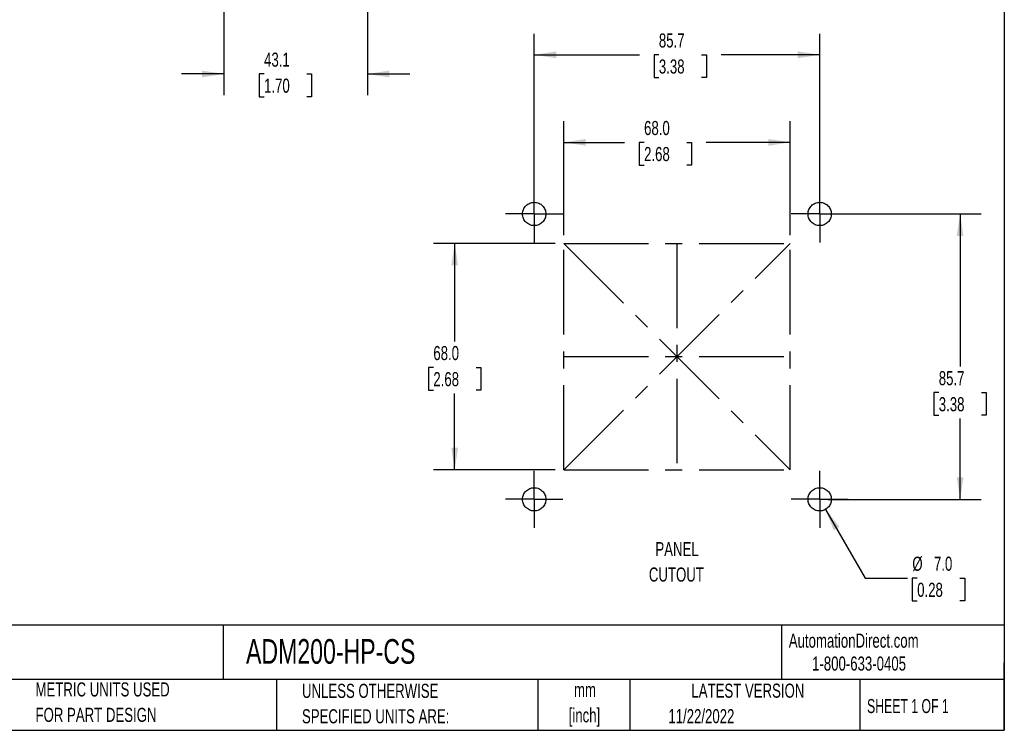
# Model space of a CAD drawing. Header units: millimetres. Extents: x 6 to 273, y 6 to 210.
# Tile 2 of 3: x 125 to 273, y 6 to 113. Entities that reach past the tile are written whole.
import ezdxf

# ---------------------------------------------------------------- set-up
doc = ezdxf.new("R2010")
doc.units = ezdxf.units.MM
doc.linetypes.add('CENTERX2', pattern=[20.32, 12.7, -2.54, 2.54, -2.54])
doc.layers.add('CENTER', color=40, linetype='CENTERX2')
doc.layers.add('DIMENSIONS', color=140, linetype='Continuous', lineweight=25)
doc.layers.add('TEXT', color=140, linetype='Continuous', lineweight=25)
doc.styles.add('SLDTEXTSTYLE0', font='TXT', dxfattribs={"width": 0.7})
doc.styles.add('SLDTEXTSTYLE1', font='TXT', dxfattribs={"width": 0.65})
doc.dimstyles.new('SLDDIMSTYLE0', dxfattribs={"dimtxt": 2.158008, "dimasz": 3.302, "dimexe": 0, "dimexo": 0.0625, "dimgap": 0.539502, "dimtad": 0, "dimtih": 1, "dimtoh": 1, "dimlfac": 2, "dimrnd": 1e-09, "dimzin": 4, "dimdsep": 46, "dimtxsty": 'SLDTEXTSTYLE0', "dimsah": 1, "dimcen": 0.09, "dimadec": 0, "dimazin": 1, "dimtfac": 1, "dimtofl": 0, "dimtmove": 0, "dimatfit": 3, "dimfxl": 0, "dimfrac": 2, "dimtolj": 1, "dimtzin": 12, "dimarcsym": 0})
doc.dimstyles.new('SLDDIMSTYLE1', dxfattribs={"dimtxt": 2.158008, "dimasz": 3.302, "dimexe": 0, "dimexo": 0.0625, "dimgap": 0.539502, "dimtad": 0, "dimtih": 1, "dimtoh": 1, "dimlfac": 2, "dimrnd": 1e-09, "dimzin": 12, "dimdsep": 46, "dimtxsty": 'SLDTEXTSTYLE0', "dimsah": 1, "dimcen": 0.09, "dimadec": 0, "dimazin": 3, "dimtfac": 1, "dimtofl": 0, "dimtmove": 0, "dimatfit": 3, "dimfxl": 0, "dimfrac": 2, "dimtolj": 1, "dimtzin": 12, "dimarcsym": 0})
doc.dimstyles.new('SLDDIMSTYLE2', dxfattribs={"dimtxt": 2.158008, "dimasz": 3.302, "dimexe": 0, "dimexo": 0.0625, "dimgap": 0.539502, "dimtad": 0, "dimtih": 1, "dimtoh": 1, "dimlfac": 2, "dimrnd": 1e-09, "dimzin": 4, "dimdsep": 46, "dimtxsty": 'SLDTEXTSTYLE0', "dimsah": 1, "dimcen": 0, "dimadec": 0, "dimazin": 1, "dimtfac": 1, "dimtofl": 0, "dimtmove": 0, "dimatfit": 3, "dimfxl": 0, "dimfrac": 2, "dimtolj": 1, "dimtzin": 12, "dimarcsym": 0})
doc.dimstyles.new('SLDDIMSTYLE4', dxfattribs={"dimtxt": 2.158008, "dimasz": 3.302, "dimexe": 0, "dimexo": 0.0625, "dimgap": 0.539502, "dimtad": 0, "dimtih": 1, "dimtoh": 1, "dimlfac": 2, "dimrnd": 1e-09, "dimzin": 12, "dimdsep": 46, "dimtxsty": 'SLDTEXTSTYLE0', "dimsah": 1, "dimcen": 0.09, "dimadec": 0, "dimazin": 3, "dimtfac": 1, "dimtmove": 0, "dimatfit": 0, "dimfxl": 0, "dimfrac": 2, "dimtolj": 1, "dimtzin": 12, "dimarcsym": 0})

# ---------------------------------------------------------------- blocks, each defined once
blk = doc.blocks.new('_D')
at = {"layer": 'DIMENSIONS'}
for p, q in [((205.64, 79.47), (187.36, 79.47)), ((190.53, 79.47), (190.53, 64.77)), ((187.33, 60.86), (186.6, 60.86)), ((186.6, 60.86), (186.6, 57.43)), ((193.74, 60.86), (194.46, 60.86)), ((194.46, 60.86), (194.46, 57.43)), ((186.6, 57.43), (187.33, 57.43)), ((190.53, 45.47), (190.53, 56.94)), ((194.46, 57.43), (193.74, 57.43)), ((205.64, 45.47), (187.36, 45.47))]:
    blk.add_line(p, q, dxfattribs=at)
for points in [[(190.53, 79.47), (190.03, 76.17), (191.04, 76.17)], [(190.53, 45.47), (191.04, 48.78), (190.03, 48.78)]]:
    blk.add_solid(points, dxfattribs=at)
at = {"layer": 'DIMENSIONS', "char_height": 2.117, "attachment_point": 1, "style": 'SLDTEXTSTYLE0'}
for s, insert in [('68.0', (187.33, 64.07)), ('2.68', (187.33, 60.15))]:
    blk.add_mtext(s, dxfattribs=dict(at, insert=insert))
blk = doc.blocks.new('_D_1')
at = {"layer": 'DIMENSIONS'}
for p, q in [((206.91, 80.74), (206.91, 97.84)), ((240.91, 80.74), (240.91, 97.84)), ((206.91, 94.66), (216.04, 94.66)), ((218.97, 94.66), (218.24, 94.66)), ((218.24, 94.66), (218.24, 91.23)), ((225.38, 94.66), (226.1, 94.66)), ((226.1, 94.66), (226.1, 91.23)), ((240.91, 94.66), (228.3, 94.66)), ((218.24, 91.23), (218.97, 91.23)), ((226.1, 91.23), (225.38, 91.23))]:
    blk.add_line(p, q, dxfattribs=at)
for points in [[(206.91, 94.66), (210.21, 94.15), (210.21, 95.17)], [(240.91, 94.66), (237.61, 95.17), (237.61, 94.15)]]:
    blk.add_solid(points, dxfattribs=at)
at = {"layer": 'DIMENSIONS', "char_height": 2.117, "attachment_point": 1, "style": 'SLDTEXTSTYLE0'}
for s, insert in [('68.0', (218.97, 97.87)), ('2.68', (218.97, 93.96))]:
    blk.add_mtext(s, dxfattribs=dict(at, insert=insert))
blk = doc.blocks.new('_D_2')
at = {"layer": 'DIMENSIONS'}
for p, q in [((202.48, 85.18), (202.48, 110.98)), ((245.34, 85.18), (245.34, 110.98)), ((202.48, 107.81), (218.27, 107.81)), ((221.19, 107.81), (220.47, 107.81)), ((220.47, 107.81), (220.47, 104.38)), ((227.61, 107.81), (228.33, 107.81)), ((228.33, 107.81), (228.33, 104.38)), ((245.34, 107.81), (230.53, 107.81)), ((220.47, 104.38), (221.19, 104.38)), ((228.33, 104.38), (227.61, 104.38))]:
    blk.add_line(p, q, dxfattribs=at)
for points in [[(202.48, 107.81), (205.78, 107.3), (205.78, 108.32)], [(245.34, 107.81), (242.04, 108.32), (242.04, 107.3)]]:
    blk.add_solid(points, dxfattribs=at)
at = {"layer": 'DIMENSIONS', "char_height": 2.117, "attachment_point": 1, "style": 'SLDTEXTSTYLE0'}
for s, insert in [('85.7', (221.19, 111.02)), ('3.38', (221.19, 107.11))]:
    blk.add_mtext(s, dxfattribs=dict(at, insert=insert))
blk = doc.blocks.new('_D_3')
at = {"layer": 'DIMENSIONS'}
for p, q in [((246.61, 83.91), (269.59, 83.91)), ((266.42, 83.91), (266.42, 61.01)), ((263.21, 57.09), (262.49, 57.09)), ((262.49, 57.09), (262.49, 53.66)), ((269.62, 57.09), (270.35, 57.09)), ((270.35, 57.09), (270.35, 53.66)), ((262.49, 53.66), (263.21, 53.66)), ((270.35, 53.66), (269.62, 53.66)), ((266.42, 41.04), (266.42, 53.18)), ((246.61, 41.04), (269.59, 41.04))]:
    blk.add_line(p, q, dxfattribs=at)
for points in [[(266.42, 83.91), (265.91, 80.6), (266.92, 80.6)], [(266.42, 41.04), (266.92, 44.35), (265.91, 44.35)]]:
    blk.add_solid(points, dxfattribs=at)
at = {"layer": 'DIMENSIONS', "char_height": 2.117, "attachment_point": 1, "style": 'SLDTEXTSTYLE0'}
for s, insert in [('85.7', (263.21, 60.3)), ('3.38', (263.21, 56.39))]:
    blk.add_mtext(s, dxfattribs=dict(at, insert=insert))
blk = doc.blocks.new('_D_4')
at = {"layer": 'DIMENSIONS'}
for p, q in [((246.21, 39.53), (252.17, 29.22)), ((252.17, 29.22), (258.52, 29.22)), ((259.97, 29.22), (259.24, 29.22)), ((259.24, 29.22), (259.24, 25.79)), ((266.38, 29.22), (267.1, 29.22)), ((267.1, 29.22), (267.1, 25.79)), ((259.24, 25.79), (259.97, 25.79)), ((267.1, 25.79), (266.38, 25.79))]:
    blk.add_line(p, q, dxfattribs=at)
blk.add_solid([(246.21, 39.53), (247.43, 36.41), (248.31, 36.92)], dxfattribs=at)
at = {"layer": 'DIMENSIONS', "char_height": 2.117, "attachment_point": 1, "style": 'SLDTEXTSTYLE0'}
for s, insert in [('%%c', (259.24, 32.43)), ('7.0', (262.49, 32.43)), ('0.28', (259.97, 28.51))]:
    blk.add_mtext(s, dxfattribs=dict(at, insert=insert))
blk = doc.blocks.new('SW_NOTE_0')
at = {"layer": 'TEXT', "color": 0, "char_height": 2.117, "attachment_point": 2, "style": 'SLDTEXTSTYLE0'}
for s, insert in [('PANEL', (4.4, 2.73)), ('CUTOUT', (4.3, -1.09))]:
    blk.add_mtext(s, dxfattribs=dict(at, insert=insert))
blk = doc.blocks.new('SW_NOTE_0_2')
at = {"layer": 'TEXT', "color": 0, "char_height": 2.117, "attachment_point": 2, "style": 'SLDTEXTSTYLE0'}
for s, insert in [('mm', (2.84, 2.73)), ('[inch]', (2.76, -1.09))]:
    blk.add_mtext(s, dxfattribs=dict(at, insert=insert))
blk = doc.blocks.new('SW_NOTE_0_3')
at = {"layer": 'TEXT', "color": 0, "char_height": 2.1167, "attachment_point": 1, "style": 'SLDTEXTSTYLE0'}
for s, insert in [('UNLESS OTHERWISE', (0, 2.73)), ('SPECIFIED UNITS ARE:', (0, -1.09))]:
    blk.add_mtext(s, dxfattribs=dict(at, insert=insert))
blk = doc.blocks.new('SW_NOTE_0_7')
at = {"layer": 'TEXT', "color": 0, "char_height": 2.1167, "attachment_point": 1, "style": 'SLDTEXTSTYLE0'}
for s, insert in [('METRIC UNITS USED', (0, 2.73)), ('FOR PART DESIGN', (0, -1.09))]:
    blk.add_mtext(s, dxfattribs=dict(at, insert=insert))
blk = doc.blocks.new('SW_CENTERMARKSYMBOL_0')
at = {"layer": 'CENTER', "color": 0}
for p, q in [((0, 2.54), (0, 4.29)), ((0, 0), (0, 2.54)), ((-2.54, 0), (-4.29, 0)), ((0, 0), (-2.54, 0)), ((0, 0), (0, -2.54)), ((0, 0), (2.54, 0)), ((2.54, 0), (4.29, 0)), ((0, -2.54), (0, -4.29))]:
    blk.add_line(p, q, dxfattribs=at)
blk = doc.blocks.new('SW_CENTERMARKSYMBOL_1')
at = {"layer": 'CENTER', "color": 0}
for p, q in [((0, 2.54), (0, 4.29)), ((0, 0), (0, 2.54)), ((-2.54, 0), (-4.29, 0)), ((0, 0), (-2.54, 0)), ((0, 0), (0, -2.54)), ((0, 0), (2.54, 0)), ((2.54, 0), (4.29, 0)), ((0, -2.54), (0, -4.29))]:
    blk.add_line(p, q, dxfattribs=at)
blk = doc.blocks.new('SW_CENTERMARKSYMBOL_2')
at = {"layer": 'CENTER', "color": 0}
for p, q in [((0, 2.54), (0, 4.29)), ((0, 0), (0, 2.54)), ((-2.54, 0), (-4.29, 0)), ((0, 0), (-2.54, 0)), ((0, 0), (0, -2.54)), ((0, 0), (2.54, 0)), ((2.54, 0), (4.29, 0)), ((0, -2.54), (0, -4.29))]:
    blk.add_line(p, q, dxfattribs=at)
blk = doc.blocks.new('SW_CENTERMARKSYMBOL_3')
at = {"layer": 'CENTER', "color": 0}
for p, q in [((0, 2.54), (0, 4.29)), ((0, 0), (0, 2.54)), ((-2.54, 0), (-4.29, 0)), ((0, 0), (-2.54, 0)), ((0, 0), (0, -2.54)), ((0, 0), (2.54, 0)), ((2.54, 0), (4.29, 0)), ((0, -2.54), (0, -4.29))]:
    blk.add_line(p, q, dxfattribs=at)
blk = doc.blocks.new('_D_11')
at = {"layer": 'DIMENSIONS'}
for p, q in [((177.44, 128.08), (177.44, 101.75)), ((155.89, 116.42), (155.89, 101.75)), ((155.89, 104.93), (149.54, 104.93)), ((161.92, 104.93), (161.2, 104.93)), ((161.2, 104.93), (161.2, 101.5)), ((168.34, 104.93), (169.06, 104.93)), ((169.06, 104.93), (169.06, 101.5)), ((177.44, 104.93), (183.79, 104.93)), ((161.2, 101.5), (161.92, 101.5)), ((169.06, 101.5), (168.34, 101.5))]:
    blk.add_line(p, q, dxfattribs=at)
for points in [[(155.89, 104.93), (152.59, 105.44), (152.59, 104.42)], [(177.44, 104.93), (180.74, 104.42), (180.74, 105.44)]]:
    blk.add_solid(points, dxfattribs=at)
at = {"layer": 'DIMENSIONS', "char_height": 2.117, "attachment_point": 1, "style": 'SLDTEXTSTYLE0'}
for s, insert in [('43.1', (161.92, 108.14)), ('1.70', (161.92, 104.23))]:
    blk.add_mtext(s, dxfattribs=dict(at, insert=insert))

msp = doc.modelspace()

# ---------------------------------------------------------------- linework, layer by layer
at = {"layer": 'CENTER', "linetype": 'CENTERX2'}
for p, q in [((206.9079, 45.4746), (206.9079, 79.4746)), ((206.9079, 79.4746), (240.9079, 79.4746)), ((240.9079, 45.4746), (240.9079, 79.4746)), ((206.9079, 45.4746), (240.9079, 45.4746))]:
    msp.add_line(p, q, dxfattribs=at)
at = {"layer": 'CENTER'}
for p, q in [((206.9079, 45.4746), (240.9079, 79.4746)), ((206.9079, 79.4746), (240.9079, 45.4746)), ((223.9079, 79.4746), (223.9079, 45.4746)), ((206.9079, 62.4746), (240.9079, 62.4746))]:
    msp.add_line(p, q, dxfattribs=at)
at = {"layer": 'CENTER', "linetype": 'CENTERX2'}
for centre in [(202.4767, 83.9058), (245.3392, 83.9058), (202.4767, 41.0433), (245.3392, 41.0433)]:
    msp.add_circle(centre, 1.75, dxfattribs=at)
at = {"layer": 'TEXT'}
for p, q in [((273.05, 209.55), (273.05, 6.35)), ((273.05, 22.1261), (6.35, 22.1261)), ((155.7589, 22.1261), (155.7589, 13.97)), ((239.5754, 22.1261), (239.5754, 13.97)), ((273.05, 6.35), (273.05, 16.51)), ((273.05, 13.97), (6.35, 13.97)), ((163.7802, 13.97), (163.7802, 6.35)), ((203.0243, 13.97), (203.0243, 6.35)), ((216.8121, 13.97), (216.8121, 6.35)), ((251.3487, 13.97), (251.3487, 6.35)), ((6.35, 6.35), (273.05, 6.35))]:
    msp.add_line(p, q, dxfattribs=at)

# ---------------------------------------------------------------- block references
at = {"layer": 'CENTER'}
for name, p in [('SW_CENTERMARKSYMBOL_0', (202.4767, 83.9058)), ('SW_CENTERMARKSYMBOL_3', (245.3392, 83.9058)), ('SW_CENTERMARKSYMBOL_1', (202.4767, 41.0433)), ('SW_CENTERMARKSYMBOL_2', (245.3392, 41.0433))]:
    msp.add_blockref(name, p, dxfattribs=at)
at = {"layer": 'TEXT'}
for name, p in [('SW_NOTE_0', (219.516, 31.8958)), ('SW_NOTE_0_7', (127.6043, 10.8221)), ('SW_NOTE_0_3', (167.6079, 10.6064)), ('SW_NOTE_0_2', (207.2546, 10.7563))]:
    msp.add_blockref(name, p, dxfattribs=at)

# ---------------------------------------------------------------- texts
for s, insert, char_height, attachment_point, style in [('AutomationDirect.com', (240.695, 20.8765), 2.116667, 1, 'SLDTEXTSTYLE0'), ('TRUMETER ADM200 MULTI-FUNCTION PANEL METER', (7.9657, 20.0505), 3.704167, 1, 'SLDTEXTSTYLE0'), ('ADM200-HP-CS', (159.2077, 20.0505), 3.704167, 1, 'SLDTEXTSTYLE0'), ('1-800-633-0405', (244.1916, 17.437), 2.116667, 1, 'SLDTEXTSTYLE0'), ('LATEST VERSION', (234.5521, 13.364), 2.116667, 2, 'SLDTEXTSTYLE0'), ('SHEET 1 OF 1', (252.4413, 11.0515), 2.116667, 1, 'SLDTEXTSTYLE1'), ('11/22/2022', (222.6128, 9.5315), 2.11667, 1, 'SLDTEXTSTYLE0')]:
    msp.add_mtext(s, dxfattribs=dict(at, insert=insert, char_height=char_height, attachment_point=attachment_point, style=style))

# ---------------------------------------------------------------- dimensions: what is measured, and where the dimension line sits
at = {"layer": 'DIMENSIONS'}
for base, p1, p2, dimstyle, picture, middle in [((177.438, 104.9278), (155.888, 117.6857), (177.438, 129.3459), 'SLDDIMSTYLE4', '_D_11', (165.1307, 104.9278)), ((245.3391876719, 107.8086873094), (202.4766876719, 83.9058286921), (245.3391876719, 83.9058286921), 'SLDDIMSTYLE1', '_D_2', (224.3987721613, 107.8086873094)), ((240.9079, 94.662), (206.9079, 79.4746), (240.9079, 79.4746), 'SLDDIMSTYLE0', '_D_1', (222.1732, 94.662))]:
    dim = msp.add_linear_dim(base=base, p1=p1, p2=p2, dimstyle=dimstyle, dxfattribs=at)
    dim.commit()
    dim.dimension.update_dxf_attribs({"geometry": picture, "text_midpoint": middle, "dimtype": 160})
for base, p1, p2, dimstyle, picture, middle in [((266.4168588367, 41.0433286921), (245.3391876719, 83.9058286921), (245.3391876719, 41.0433286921), 'SLDDIMSTYLE1', '_D_3', (266.4168588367, 57.0931632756)), ((190.534, 79.4746), (206.9079, 45.4746), (206.9079, 79.4746), 'SLDDIMSTYLE0', '_D', (190.534, 60.8555))]:
    dim = msp.add_linear_dim(base=base, p1=p1, p2=p2, angle=90, dimstyle=dimstyle, dxfattribs=at)
    dim.commit()
    dim.dimension.update_dxf_attribs({"geometry": picture, "text_midpoint": middle, "dimtype": 160})
dim = msp.add_diameter_dim_2p(p1=(244.4642, 42.5589), p2=(246.2142, 39.5278), dimstyle='SLDDIMSTYLE2', dxfattribs=at)
dim.commit()
dim.dimension.update_dxf_attribs({"geometry": '_D_4', "text_midpoint": (263.174, 29.215), "dimtype": 163})

doc.saveas('drawing.dxf')
